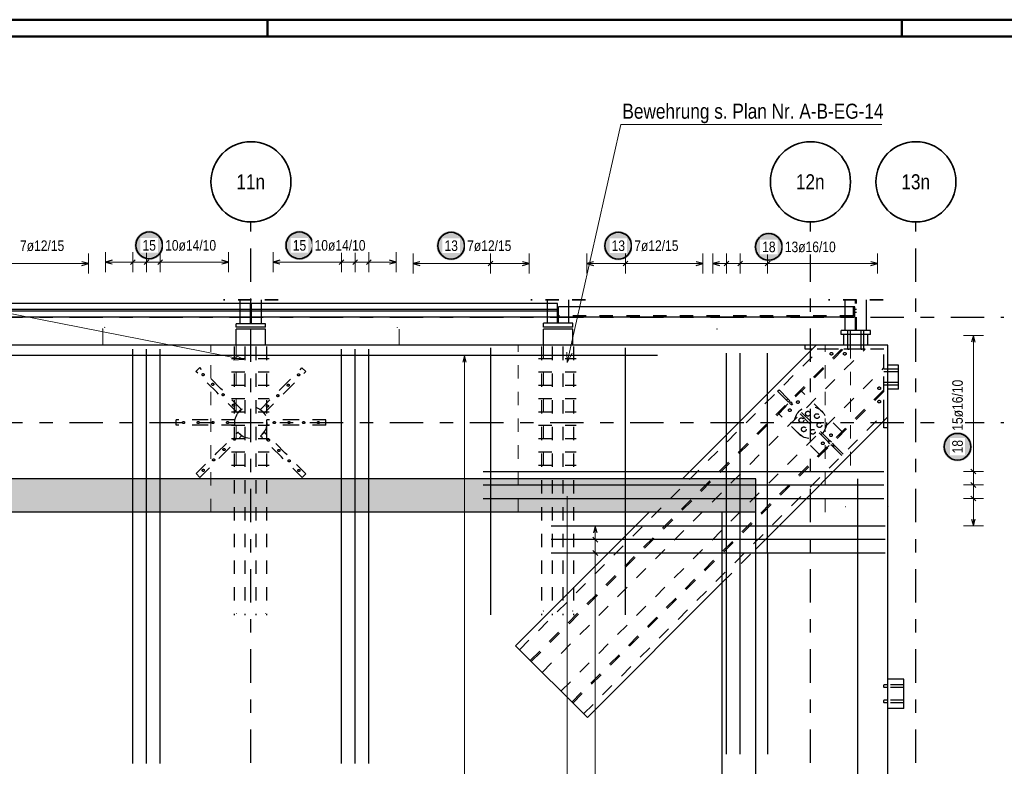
# Model space of a CAD drawing. Header units: millimetres. Extents: x -2.9 to 37.2, y -2.8 to 21.
# Tile 12 of 15: x 10.6 to 18, y 15.4 to 21. Entities that reach past the tile are written whole.
import ezdxf
from ezdxf.enums import TextEntityAlignment as Align

# ---------------------------------------------------------------- set-up
doc = ezdxf.new("R2010")
doc.units = ezdxf.units.MM
doc.linetypes.add('DASHDOTX2', pattern=[2, 1, -0.5, 0, -0.5])
doc.linetypes.add('HIDDEN', pattern=[0.375, 0.25, -0.125])
for name, color, linetype, lineweight in [('Achsen', 7, 'Continuous', 20), ('Mattenbewehrung', 7, 'Continuous', 20), ('Schraffuren', 7, 'Continuous', 20), ('Stabstahl', 7, 'Continuous', 20)]:
    doc.layers.add(name, color=color, linetype=linetype, lineweight=lineweight)
doc.styles.add('Arial Narrow', font='ARIALN.TTF')

msp = doc.modelspace()

# ---------------------------------------------------------------- hatches: boundary and pattern name
at = {"layer": 'Achsen', "lineweight": 25, "true_color": 0xffffff}
for points in [[(11.723578, 19.336752), (11.723511, 19.340591), (11.72331, 19.344425), (11.722975, 19.34825), (11.722507, 19.352061), (11.721907, 19.355853), (11.721174, 19.359622), (11.72031, 19.363363), (11.719317, 19.367072), (11.718194, 19.370743), (11.716944, 19.374374), (11.715568, 19.377958), (11.714068, 19.381493), (11.712445, 19.384972), (11.710702, 19.388393), (11.708841, 19.391752), (11.706863, 19.395043), (11.704772, 19.398263), (11.70257, 19.401408), (11.700259, 19.404474), (11.697843, 19.407458), (11.695324, 19.410356), (11.692705, 19.413164), (11.68999, 19.415879), (11.687182, 19.418498), (11.684284, 19.421017), (11.6813, 19.423433), (11.678234, 19.425743), (11.675089, 19.427946), (11.671869, 19.430037), (11.668578, 19.432014), (11.66522, 19.433876), (11.661799, 19.435619), (11.658319, 19.437242), (11.654784, 19.438742), (11.6512, 19.440118), (11.64757, 19.441368), (11.643898, 19.44249), (11.640189, 19.443484), (11.636448, 19.444348), (11.632679, 19.44508), (11.628887, 19.445681), (11.625076, 19.446149), (11.621251, 19.446484), (11.617417, 19.446685), (11.613578, 19.446752), (11.609739, 19.446685), (11.605905, 19.446484), (11.60208, 19.446149), (11.598269, 19.445681), (11.594476, 19.44508), (11.590707, 19.444348), (11.586966, 19.443484), (11.583258, 19.44249), (11.579586, 19.441368), (11.575956, 19.440118), (11.572371, 19.438742), (11.568837, 19.437242), (11.565357, 19.435619), (11.561936, 19.433876), (11.558578, 19.432014), (11.555287, 19.430037), (11.552067, 19.427946), (11.548921, 19.425743), (11.545855, 19.423433), (11.542871, 19.421017), (11.539973, 19.418498), (11.537165, 19.415879), (11.53445, 19.413164), (11.531832, 19.410356), (11.529313, 19.407458), (11.526897, 19.404474), (11.524586, 19.401408), (11.522384, 19.398263), (11.520292, 19.395043), (11.518315, 19.391752), (11.516453, 19.388393), (11.51471, 19.384972), (11.513088, 19.381493), (11.511588, 19.377958), (11.510212, 19.374374), (11.508962, 19.370743), (11.507839, 19.367072), (11.506845, 19.363363), (11.505981, 19.359622), (11.505249, 19.355853), (11.504648, 19.352061), (11.50418, 19.34825), (11.503846, 19.344425), (11.503645, 19.340591), (11.503578, 19.336752), (11.503645, 19.332913), (11.503846, 19.329078), (11.50418, 19.325253), (11.504648, 19.321443), (11.505249, 19.31765), (11.505981, 19.313881), (11.506845, 19.31014), (11.507839, 19.306432), (11.508962, 19.30276), (11.510212, 19.299129), (11.511588, 19.295545), (11.513088, 19.292011), (11.51471, 19.288531), (11.516453, 19.28511), (11.518315, 19.281752), (11.520292, 19.278461), (11.522384, 19.27524), (11.524586, 19.272095), (11.526897, 19.269029), (11.529313, 19.266045), (11.531832, 19.263147), (11.53445, 19.260339), (11.537165, 19.257624), (11.539973, 19.255006), (11.542871, 19.252487), (11.545855, 19.25007), (11.548921, 19.24776), (11.552067, 19.245557), (11.555287, 19.243466), (11.558578, 19.241489), (11.561936, 19.239627), (11.565357, 19.237884), (11.568837, 19.236262), (11.572371, 19.234761), (11.575956, 19.233385), (11.579586, 19.232135), (11.583258, 19.231013), (11.586966, 19.230019), (11.590707, 19.229155), (11.594476, 19.228423), (11.598269, 19.227822), (11.60208, 19.227354), (11.605905, 19.22702), (11.609739, 19.226819), (11.613578, 19.226752), (11.617417, 19.226819), (11.621251, 19.22702), (11.625076, 19.227354), (11.628887, 19.227822), (11.632679, 19.228423), (11.636448, 19.229155), (11.640189, 19.230019), (11.643898, 19.231013), (11.64757, 19.232135), (11.6512, 19.233385), (11.654784, 19.234761), (11.658319, 19.236262), (11.661799, 19.237884), (11.66522, 19.239627), (11.668578, 19.241489), (11.671869, 19.243466), (11.675089, 19.245557), (11.678234, 19.24776), (11.6813, 19.25007), (11.684284, 19.252487), (11.687182, 19.255006), (11.68999, 19.257624), (11.692705, 19.260339), (11.695324, 19.263147), (11.697843, 19.266045), (11.700259, 19.269029), (11.70257, 19.272095), (11.704772, 19.27524), (11.706863, 19.278461), (11.708841, 19.281752), (11.710702, 19.28511), (11.712445, 19.288531), (11.714068, 19.292011), (11.715568, 19.295545), (11.716944, 19.299129), (11.718194, 19.30276), (11.719317, 19.306432), (11.72031, 19.31014), (11.721174, 19.313881), (11.721907, 19.31765), (11.722507, 19.321443), (11.722975, 19.325253), (11.72331, 19.329078)], [(12.848832, 19.336752), (12.848765, 19.340591), (12.848564, 19.344425), (12.848229, 19.34825), (12.847761, 19.352061), (12.847161, 19.355853), (12.846428, 19.359622), (12.845564, 19.363363), (12.844571, 19.367072), (12.843448, 19.370743), (12.842198, 19.374374), (12.840822, 19.377958), (12.839322, 19.381493), (12.837699, 19.384972), (12.835956, 19.388393), (12.834095, 19.391752), (12.832117, 19.395043), (12.830026, 19.398263), (12.827824, 19.401408), (12.825513, 19.404474), (12.823097, 19.407458), (12.820578, 19.410356), (12.817959, 19.413164), (12.815244, 19.415879), (12.812436, 19.418498), (12.809539, 19.421017), (12.806555, 19.423433), (12.803488, 19.425743), (12.800343, 19.427946), (12.797123, 19.430037), (12.793832, 19.432014), (12.790474, 19.433876), (12.787053, 19.435619), (12.783573, 19.437242), (12.780039, 19.438742), (12.776454, 19.440118), (12.772824, 19.441368), (12.769152, 19.44249), (12.765443, 19.443484), (12.761702, 19.444348), (12.757933, 19.44508), (12.754141, 19.445681), (12.75033, 19.446149), (12.746505, 19.446484), (12.742671, 19.446685), (12.738832, 19.446752), (12.734993, 19.446685), (12.731159, 19.446484), (12.727334, 19.446149), (12.723523, 19.445681), (12.719731, 19.44508), (12.715962, 19.444348), (12.712221, 19.443484), (12.708512, 19.44249), (12.70484, 19.441368), (12.70121, 19.440118), (12.697625, 19.438742), (12.694091, 19.437242), (12.690611, 19.435619), (12.68719, 19.433876), (12.683832, 19.432014), (12.680541, 19.430037), (12.677321, 19.427946), (12.674176, 19.425743), (12.671109, 19.423433), (12.668125, 19.421017), (12.665228, 19.418498), (12.662419, 19.415879), (12.659705, 19.413164), (12.657086, 19.410356), (12.654567, 19.407458), (12.652151, 19.404474), (12.64984, 19.401408), (12.647638, 19.398263), (12.645547, 19.395043), (12.643569, 19.391752), (12.641708, 19.388393), (12.639965, 19.384972), (12.638342, 19.381493), (12.636842, 19.377958), (12.635466, 19.374374), (12.634216, 19.370743), (12.633093, 19.367072), (12.632099, 19.363363), (12.631236, 19.359622), (12.630503, 19.355853), (12.629902, 19.352061), (12.629435, 19.34825), (12.6291, 19.344425), (12.628899, 19.340591), (12.628832, 19.336752), (12.628899, 19.332913), (12.6291, 19.329078), (12.629435, 19.325253), (12.629902, 19.321443), (12.630503, 19.31765), (12.631236, 19.313881), (12.632099, 19.31014), (12.633093, 19.306432), (12.634216, 19.30276), (12.635466, 19.299129), (12.636842, 19.295545), (12.638342, 19.292011), (12.639965, 19.288531), (12.641708, 19.28511), (12.643569, 19.281752), (12.645547, 19.278461), (12.647638, 19.27524), (12.64984, 19.272095), (12.652151, 19.269029), (12.654567, 19.266045), (12.657086, 19.263147), (12.659705, 19.260339), (12.662419, 19.257624), (12.665228, 19.255006), (12.668125, 19.252487), (12.671109, 19.25007), (12.674176, 19.24776), (12.677321, 19.245557), (12.680541, 19.243466), (12.683832, 19.241489), (12.68719, 19.239627), (12.690611, 19.237884), (12.694091, 19.236262), (12.697625, 19.234761), (12.70121, 19.233385), (12.70484, 19.232135), (12.708512, 19.231013), (12.712221, 19.230019), (12.715962, 19.229155), (12.719731, 19.228423), (12.723523, 19.227822), (12.727334, 19.227354), (12.731159, 19.22702), (12.734993, 19.226819), (12.738832, 19.226752), (12.742671, 19.226819), (12.746505, 19.22702), (12.75033, 19.227354), (12.754141, 19.227822), (12.757933, 19.228423), (12.761702, 19.229155), (12.765443, 19.230019), (12.769152, 19.231013), (12.772824, 19.232135), (12.776454, 19.233385), (12.780039, 19.234761), (12.783573, 19.236262), (12.787053, 19.237884), (12.790474, 19.239627), (12.793832, 19.241489), (12.797123, 19.243466), (12.800343, 19.245557), (12.803488, 19.24776), (12.806555, 19.25007), (12.809539, 19.252487), (12.812436, 19.255006), (12.815244, 19.257624), (12.817959, 19.260339), (12.820578, 19.263147), (12.823097, 19.266045), (12.825513, 19.269029), (12.827824, 19.272095), (12.830026, 19.27524), (12.832117, 19.278461), (12.834095, 19.281752), (12.835956, 19.28511), (12.837699, 19.288531), (12.839322, 19.292011), (12.840822, 19.295545), (12.842198, 19.299129), (12.843448, 19.30276), (12.844571, 19.306432), (12.845564, 19.31014), (12.846428, 19.313881), (12.847161, 19.31765), (12.847761, 19.321443), (12.848229, 19.325253), (12.848564, 19.329078)], [(16.364054, 19.325068), (16.363987, 19.328907), (16.363787, 19.332741), (16.363452, 19.336566), (16.362984, 19.340377), (16.362383, 19.344169), (16.361651, 19.347938), (16.360787, 19.351679), (16.359793, 19.355388), (16.358671, 19.35906), (16.357421, 19.36269), (16.356045, 19.366275), (16.354544, 19.369809), (16.352922, 19.373289), (16.351179, 19.37671), (16.349317, 19.380068), (16.34734, 19.383359), (16.345249, 19.386579), (16.343046, 19.389724), (16.340736, 19.392791), (16.338319, 19.395775), (16.3358, 19.398672), (16.333182, 19.40148), (16.330467, 19.404195), (16.327659, 19.406814), (16.324761, 19.409333), (16.321777, 19.411749), (16.318711, 19.41406), (16.315566, 19.416262), (16.312346, 19.418353), (16.309054, 19.420331), (16.305696, 19.422192), (16.302275, 19.423935), (16.298796, 19.425558), (16.295261, 19.427058), (16.291677, 19.428434), (16.288046, 19.429684), (16.284375, 19.430807), (16.280666, 19.4318), (16.276925, 19.432664), (16.273156, 19.433397), (16.269364, 19.433997), (16.265553, 19.434465), (16.261728, 19.4348), (16.257893, 19.435001), (16.254054, 19.435068), (16.250216, 19.435001), (16.246381, 19.4348), (16.242556, 19.434465), (16.238745, 19.433997), (16.234953, 19.433397), (16.231184, 19.432664), (16.227443, 19.4318), (16.223734, 19.430807), (16.220063, 19.429684), (16.216432, 19.428434), (16.212848, 19.427058), (16.209313, 19.425558), (16.205834, 19.423935), (16.202413, 19.422192), (16.199054, 19.420331), (16.195763, 19.418353), (16.192543, 19.416262), (16.189398, 19.41406), (16.186332, 19.411749), (16.183348, 19.409333), (16.18045, 19.406814), (16.177642, 19.404195), (16.174927, 19.40148), (16.172309, 19.398672), (16.16979, 19.395775), (16.167373, 19.392791), (16.165063, 19.389724), (16.16286, 19.386579), (16.160769, 19.383359), (16.158792, 19.380068), (16.15693, 19.37671), (16.155187, 19.373289), (16.153564, 19.369809), (16.152064, 19.366275), (16.150688, 19.36269), (16.149438, 19.35906), (16.148316, 19.355388), (16.147322, 19.351679), (16.146458, 19.347938), (16.145726, 19.344169), (16.145125, 19.340377), (16.144657, 19.336566), (16.144322, 19.332741), (16.144121, 19.328907), (16.144054, 19.325068), (16.144121, 19.321229), (16.144322, 19.317395), (16.144657, 19.31357), (16.145125, 19.309759), (16.145726, 19.305967), (16.146458, 19.302198), (16.147322, 19.298457), (16.148316, 19.294748), (16.149438, 19.291076), (16.150688, 19.287446), (16.152064, 19.283861), (16.153564, 19.280327), (16.155187, 19.276847), (16.15693, 19.273426), (16.158792, 19.270068), (16.160769, 19.266777), (16.16286, 19.263557), (16.165063, 19.260412), (16.167373, 19.257345), (16.16979, 19.254361), (16.172309, 19.251464), (16.174927, 19.248656), (16.177642, 19.245941), (16.18045, 19.243322), (16.183348, 19.240803), (16.186332, 19.238387), (16.189398, 19.236076), (16.192543, 19.233874), (16.195763, 19.231783), (16.199054, 19.229805), (16.202413, 19.227944), (16.205834, 19.226201), (16.209313, 19.224578), (16.212848, 19.223078), (16.216432, 19.221702), (16.220063, 19.220452), (16.223734, 19.219329), (16.227443, 19.218335), (16.231184, 19.217472), (16.234953, 19.216739), (16.238745, 19.216138), (16.242556, 19.215671), (16.246381, 19.215336), (16.250216, 19.215135), (16.254054, 19.215068), (16.257893, 19.215135), (16.261728, 19.215336), (16.265553, 19.215671), (16.269364, 19.216138), (16.273156, 19.216739), (16.276925, 19.217472), (16.280666, 19.218335), (16.284375, 19.219329), (16.288046, 19.220452), (16.291677, 19.221702), (16.295261, 19.223078), (16.298796, 19.224578), (16.302275, 19.226201), (16.305696, 19.227944), (16.309054, 19.229805), (16.312346, 19.231783), (16.315566, 19.233874), (16.318711, 19.236076), (16.321777, 19.238387), (16.324761, 19.240803), (16.327659, 19.243322), (16.330467, 19.245941), (16.333182, 19.248656), (16.3358, 19.251464), (16.338319, 19.254361), (16.340736, 19.257345), (16.343046, 19.260412), (16.345249, 19.263557), (16.34734, 19.266777), (16.349317, 19.270068), (16.351179, 19.273426), (16.352922, 19.276847), (16.354544, 19.280327), (16.356045, 19.283861), (16.357421, 19.287446), (16.358671, 19.291076), (16.359793, 19.294748), (16.360787, 19.298457), (16.361651, 19.302198), (16.362383, 19.305967), (16.362984, 19.309759), (16.363452, 19.31357), (16.363787, 19.317395)], [(17.777322, 17.829668), (17.777255, 17.833507), (17.777054, 17.837341), (17.776719, 17.841166), (17.776251, 17.844977), (17.77565, 17.848769), (17.774918, 17.852538), (17.774054, 17.856279), (17.77306, 17.859988), (17.771938, 17.86366), (17.770688, 17.86729), (17.769312, 17.870875), (17.767812, 17.874409), (17.766189, 17.877889), (17.764446, 17.88131), (17.762584, 17.884668), (17.760607, 17.887959), (17.758516, 17.891179), (17.756313, 17.894324), (17.754003, 17.897391), (17.751586, 17.900375), (17.749067, 17.903272), (17.746449, 17.906081), (17.743734, 17.908795), (17.740926, 17.911414), (17.738028, 17.913933), (17.735044, 17.916349), (17.731978, 17.91866), (17.728833, 17.920862), (17.725613, 17.922953), (17.722322, 17.924931), (17.718963, 17.926792), (17.715542, 17.928535), (17.712063, 17.930158), (17.708528, 17.931658), (17.704944, 17.933034), (17.701313, 17.934284), (17.697642, 17.935407), (17.693933, 17.936401), (17.690192, 17.937264), (17.686423, 17.937997), (17.682631, 17.938598), (17.67882, 17.939065), (17.674995, 17.9394), (17.671161, 17.939601), (17.667322, 17.939668), (17.663483, 17.939601), (17.659648, 17.9394), (17.655823, 17.939065), (17.652013, 17.938598), (17.64822, 17.937997), (17.644451, 17.937264), (17.64071, 17.936401), (17.637001, 17.935407), (17.63333, 17.934284), (17.629699, 17.933034), (17.626115, 17.931658), (17.622581, 17.930158), (17.619101, 17.928535), (17.61568, 17.926792), (17.612322, 17.924931), (17.60903, 17.922953), (17.60581, 17.920862), (17.602665, 17.91866), (17.599599, 17.916349), (17.596615, 17.913933), (17.593717, 17.911414), (17.590909, 17.908795), (17.588194, 17.906081), (17.585576, 17.903272), (17.583057, 17.900375), (17.58064, 17.897391), (17.57833, 17.894324), (17.576127, 17.891179), (17.574036, 17.887959), (17.572059, 17.884668), (17.570197, 17.88131), (17.568454, 17.877889), (17.566832, 17.874409), (17.565331, 17.870875), (17.563955, 17.86729), (17.562705, 17.86366), (17.561583, 17.859988), (17.560589, 17.856279), (17.559725, 17.852538), (17.558993, 17.848769), (17.558392, 17.844977), (17.557924, 17.841166), (17.55759, 17.837341), (17.557389, 17.833507), (17.557322, 17.829668), (17.557389, 17.825829), (17.55759, 17.821995), (17.557924, 17.81817), (17.558392, 17.814359), (17.558993, 17.810567), (17.559725, 17.806798), (17.560589, 17.803057), (17.561583, 17.799348), (17.562705, 17.795676), (17.563955, 17.792046), (17.565331, 17.788461), (17.566832, 17.784927), (17.568454, 17.781447), (17.570197, 17.778026), (17.572059, 17.774668), (17.574036, 17.771377), (17.576127, 17.768157), (17.57833, 17.765012), (17.58064, 17.761945), (17.583057, 17.758961), (17.585576, 17.756064), (17.588194, 17.753256), (17.590909, 17.750541), (17.593717, 17.747922), (17.596615, 17.745403), (17.599599, 17.742987), (17.602665, 17.740676), (17.60581, 17.738474), (17.60903, 17.736383), (17.612322, 17.734405), (17.61568, 17.732544), (17.619101, 17.730801), (17.622581, 17.729178), (17.626115, 17.727678), (17.629699, 17.726302), (17.63333, 17.725052), (17.637001, 17.723929), (17.64071, 17.722936), (17.644451, 17.722072), (17.64822, 17.721339), (17.652013, 17.720739), (17.655823, 17.720271), (17.659648, 17.719936), (17.663483, 17.719735), (17.667322, 17.719668), (17.671161, 17.719735), (17.674995, 17.719936), (17.67882, 17.720271), (17.682631, 17.720739), (17.686423, 17.721339), (17.690192, 17.722072), (17.693933, 17.722936), (17.697642, 17.723929), (17.701313, 17.725052), (17.704944, 17.726302), (17.708528, 17.727678), (17.712063, 17.729178), (17.715542, 17.730801), (17.718963, 17.732544), (17.722322, 17.734405), (17.725613, 17.736383), (17.728833, 17.738474), (17.731978, 17.740676), (17.735044, 17.742987), (17.738028, 17.745403), (17.740926, 17.747922), (17.743734, 17.750541), (17.746449, 17.753256), (17.749067, 17.756064), (17.751586, 17.758961), (17.754003, 17.761945), (17.756313, 17.765012), (17.758516, 17.768157), (17.760607, 17.771377), (17.762584, 17.774668), (17.764446, 17.778026), (17.766189, 17.781447), (17.767812, 17.784927), (17.769312, 17.788461), (17.770688, 17.792046), (17.771938, 17.795676), (17.77306, 17.799348), (17.774054, 17.803057), (17.774918, 17.806798), (17.77565, 17.810567), (17.776251, 17.814359), (17.776719, 17.81817), (17.777054, 17.821995)]]:
    msp.add_hatch(color=7, dxfattribs=at).paths.add_polyline_path(points)
at = {"layer": 'Schraffuren', "lineweight": 25, "true_color": 0xd7ffd7}
msp.add_hatch(color=254, dxfattribs=at).paths.add_polyline_path([(16.155909, 17.340408), (4.600909, 17.340408), (4.600909, 17.590412), (16.155909, 17.590408)])
at = {"layer": 'Stabstahl', "lineweight": 25, "true_color": 0xffffff}
for points in [[(13.985134, 19.334043), (13.985067, 19.337882), (13.984866, 19.341716), (13.984532, 19.345541), (13.984064, 19.349352), (13.983463, 19.353144), (13.98273, 19.356913), (13.981867, 19.360654), (13.980873, 19.364363), (13.97975, 19.368035), (13.9785, 19.371665), (13.977124, 19.37525), (13.975624, 19.378784), (13.974002, 19.382264), (13.972258, 19.385685), (13.970397, 19.389043), (13.968419, 19.392334), (13.966328, 19.395554), (13.964126, 19.398699), (13.961815, 19.401766), (13.959399, 19.404749), (13.95688, 19.407647), (13.954262, 19.410455), (13.951547, 19.41317), (13.948739, 19.415789), (13.945841, 19.418308), (13.942857, 19.420724), (13.939791, 19.423035), (13.936645, 19.425237), (13.933425, 19.427328), (13.930134, 19.429306), (13.926776, 19.431167), (13.923355, 19.43291), (13.919875, 19.434533), (13.916341, 19.436033), (13.912756, 19.437409), (13.909126, 19.438659), (13.905454, 19.439782), (13.901746, 19.440775), (13.898004, 19.441639), (13.894235, 19.442372), (13.890443, 19.442972), (13.886632, 19.44344), (13.882807, 19.443775), (13.878973, 19.443976), (13.875134, 19.444043), (13.871295, 19.443976), (13.867461, 19.443775), (13.863636, 19.44344), (13.859825, 19.442972), (13.856033, 19.442372), (13.852264, 19.441639), (13.848523, 19.440775), (13.844814, 19.439782), (13.841142, 19.438659), (13.837512, 19.437409), (13.833927, 19.436033), (13.830393, 19.434533), (13.826913, 19.43291), (13.823492, 19.431167), (13.820134, 19.429306), (13.816843, 19.427328), (13.813623, 19.425237), (13.810478, 19.423035), (13.807411, 19.420724), (13.804428, 19.418308), (13.80153, 19.415789), (13.798722, 19.41317), (13.796007, 19.410455), (13.793388, 19.407647), (13.790869, 19.404749), (13.788453, 19.401766), (13.786142, 19.398699), (13.78394, 19.395554), (13.781849, 19.392334), (13.779871, 19.389043), (13.77801, 19.385685), (13.776267, 19.382264), (13.774644, 19.378784), (13.773144, 19.37525), (13.771768, 19.371665), (13.770518, 19.368035), (13.769395, 19.364363), (13.768402, 19.360654), (13.767538, 19.356913), (13.766805, 19.353144), (13.766205, 19.349352), (13.765737, 19.345541), (13.765402, 19.341716), (13.765201, 19.337882), (13.765134, 19.334043), (13.765201, 19.330204), (13.765402, 19.32637), (13.765737, 19.322545), (13.766205, 19.318734), (13.766805, 19.314942), (13.767538, 19.311173), (13.768402, 19.307431), (13.769395, 19.303723), (13.770518, 19.300051), (13.771768, 19.296421), (13.773144, 19.292836), (13.774644, 19.289302), (13.776267, 19.285822), (13.77801, 19.282401), (13.779871, 19.279043), (13.781849, 19.275752), (13.78394, 19.272532), (13.786142, 19.269386), (13.788453, 19.26632), (13.790869, 19.263336), (13.793388, 19.260438), (13.796007, 19.25763), (13.798722, 19.254915), (13.80153, 19.252297), (13.804428, 19.249778), (13.807411, 19.247362), (13.810478, 19.245051), (13.813623, 19.242849), (13.816843, 19.240758), (13.820134, 19.23878), (13.823492, 19.236919), (13.826913, 19.235175), (13.830393, 19.233553), (13.833927, 19.232053), (13.837512, 19.230677), (13.841142, 19.229427), (13.844814, 19.228304), (13.848523, 19.22731), (13.852264, 19.226447), (13.856033, 19.225714), (13.859825, 19.225113), (13.863636, 19.224645), (13.867461, 19.224311), (13.871295, 19.22411), (13.875134, 19.224043), (13.878973, 19.22411), (13.882807, 19.224311), (13.886632, 19.224645), (13.890443, 19.225113), (13.894235, 19.225714), (13.898004, 19.226447), (13.901746, 19.22731), (13.905454, 19.228304), (13.909126, 19.229427), (13.912756, 19.230677), (13.916341, 19.232053), (13.919875, 19.233553), (13.923355, 19.235175), (13.926776, 19.236919), (13.930134, 19.23878), (13.933425, 19.240758), (13.936645, 19.242849), (13.939791, 19.245051), (13.942857, 19.247362), (13.945841, 19.249778), (13.948739, 19.252297), (13.951547, 19.254915), (13.954262, 19.25763), (13.95688, 19.260438), (13.959399, 19.263336), (13.961815, 19.26632), (13.964126, 19.269386), (13.966328, 19.272532), (13.968419, 19.275752), (13.970397, 19.279043), (13.972258, 19.282401), (13.974002, 19.285822), (13.975624, 19.289302), (13.977124, 19.292836), (13.9785, 19.296421), (13.97975, 19.300051), (13.980873, 19.303723), (13.981867, 19.307431), (13.98273, 19.311173), (13.983463, 19.314942), (13.984064, 19.318734), (13.984532, 19.322545), (13.984866, 19.32637)], [(15.236547, 19.334043), (15.23648, 19.337882), (15.236279, 19.341716), (15.235945, 19.345541), (15.235477, 19.349352), (15.234876, 19.353144), (15.234143, 19.356913), (15.23328, 19.360654), (15.232286, 19.364363), (15.231163, 19.368035), (15.229913, 19.371665), (15.228537, 19.37525), (15.227037, 19.378784), (15.225415, 19.382264), (15.223671, 19.385685), (15.22181, 19.389043), (15.219833, 19.392334), (15.217741, 19.395554), (15.215539, 19.398699), (15.213228, 19.401766), (15.210812, 19.404749), (15.208293, 19.407647), (15.205675, 19.410455), (15.20296, 19.41317), (15.200152, 19.415789), (15.197254, 19.418308), (15.19427, 19.420724), (15.191204, 19.423035), (15.188058, 19.425237), (15.184838, 19.427328), (15.181547, 19.429306), (15.178189, 19.431167), (15.174768, 19.43291), (15.171288, 19.434533), (15.167754, 19.436033), (15.164169, 19.437409), (15.160539, 19.438659), (15.156867, 19.439782), (15.153159, 19.440775), (15.149418, 19.441639), (15.145649, 19.442372), (15.141856, 19.442972), (15.138045, 19.44344), (15.13422, 19.443775), (15.130386, 19.443976), (15.126547, 19.444043), (15.122708, 19.443976), (15.118874, 19.443775), (15.115049, 19.44344), (15.111238, 19.442972), (15.107446, 19.442372), (15.103677, 19.441639), (15.099936, 19.440775), (15.096227, 19.439782), (15.092555, 19.438659), (15.088925, 19.437409), (15.08534, 19.436033), (15.081806, 19.434533), (15.078326, 19.43291), (15.074905, 19.431167), (15.071547, 19.429306), (15.068256, 19.427328), (15.065036, 19.425237), (15.061891, 19.423035), (15.058824, 19.420724), (15.055841, 19.418308), (15.052943, 19.415789), (15.050135, 19.41317), (15.04742, 19.410455), (15.044801, 19.407647), (15.042282, 19.404749), (15.039866, 19.401766), (15.037555, 19.398699), (15.035353, 19.395554), (15.033262, 19.392334), (15.031284, 19.389043), (15.029423, 19.385685), (15.02768, 19.382264), (15.026057, 19.378784), (15.024557, 19.37525), (15.023181, 19.371665), (15.021931, 19.368035), (15.020808, 19.364363), (15.019815, 19.360654), (15.018951, 19.356913), (15.018218, 19.353144), (15.017618, 19.349352), (15.01715, 19.345541), (15.016815, 19.341716), (15.016614, 19.337882), (15.016547, 19.334043), (15.016614, 19.330204), (15.016815, 19.32637), (15.01715, 19.322545), (15.017618, 19.318734), (15.018218, 19.314942), (15.018951, 19.311173), (15.019815, 19.307431), (15.020808, 19.303723), (15.021931, 19.300051), (15.023181, 19.296421), (15.024557, 19.292836), (15.026057, 19.289302), (15.02768, 19.285822), (15.029423, 19.282401), (15.031284, 19.279043), (15.033262, 19.275752), (15.035353, 19.272532), (15.037555, 19.269386), (15.039866, 19.26632), (15.042282, 19.263336), (15.044801, 19.260438), (15.04742, 19.25763), (15.050135, 19.254915), (15.052943, 19.252297), (15.055841, 19.249778), (15.058824, 19.247362), (15.061891, 19.245051), (15.065036, 19.242849), (15.068256, 19.240758), (15.071547, 19.23878), (15.074905, 19.236919), (15.078326, 19.235175), (15.081806, 19.233553), (15.08534, 19.232053), (15.088925, 19.230677), (15.092555, 19.229427), (15.096227, 19.228304), (15.099936, 19.22731), (15.103677, 19.226447), (15.107446, 19.225714), (15.111238, 19.225113), (15.115049, 19.224645), (15.118874, 19.224311), (15.122708, 19.22411), (15.126547, 19.224043), (15.130386, 19.22411), (15.13422, 19.224311), (15.138045, 19.224645), (15.141856, 19.225113), (15.145649, 19.225714), (15.149418, 19.226447), (15.153159, 19.22731), (15.156867, 19.228304), (15.160539, 19.229427), (15.164169, 19.230677), (15.167754, 19.232053), (15.171288, 19.233553), (15.174768, 19.235175), (15.178189, 19.236919), (15.181547, 19.23878), (15.184838, 19.240758), (15.188058, 19.242849), (15.191204, 19.245051), (15.19427, 19.247362), (15.197254, 19.249778), (15.200152, 19.252297), (15.20296, 19.254915), (15.205675, 19.25763), (15.208293, 19.260438), (15.210812, 19.263336), (15.213228, 19.26632), (15.215539, 19.269386), (15.217741, 19.272532), (15.219833, 19.275752), (15.22181, 19.279043), (15.223671, 19.282401), (15.225415, 19.285822), (15.227037, 19.289302), (15.228537, 19.292836), (15.229913, 19.296421), (15.231163, 19.300051), (15.232286, 19.303723), (15.23328, 19.307431), (15.234143, 19.311173), (15.234876, 19.314942), (15.235477, 19.318734), (15.235945, 19.322545), (15.236279, 19.32637)]]:
    msp.add_hatch(color=7, dxfattribs=at).paths.add_polyline_path(points)

# ---------------------------------------------------------------- linework, layer by layer
at = {"color": 4, "linetype": 'Continuous', "lineweight": 50}
for p, q in [((36.25, 21.025), (0, 21.025)), ((12.5, 21.025), (12.5, 20.9)), ((17.25, 21.025), (17.25, 20.9)), ((36.125, 20.9), (0.5, 20.9))]:
    msp.add_line(p, q, dxfattribs=at)
at = {"color": 3, "linetype": 'Continuous', "lineweight": 25}
for p, q in [((12.295972, 18.900412), (10.156323, 18.900412)), ((12.295972, 18.750412), (12.295972, 18.929084)), ((12.455972, 18.750412), (12.455972, 18.929084)), ((14.595972, 18.900412), (12.455972, 18.900412)), ((14.595972, 18.755412), (14.595972, 18.929084)), ((14.755972, 18.755412), (14.755972, 18.929084)), ((16.825924, 18.700411), (16.825924, 18.929084)), ((16.985924, 18.700411), (16.985924, 18.929084)), ((12.295972, 18.855912), (10.156323, 18.855912)), ((12.295972, 18.844912), (10.156323, 18.844912)), ((14.595972, 18.855912), (12.455972, 18.855912)), ((14.595972, 18.844912), (12.455972, 18.844912)), ((16.825924, 18.875412), (14.755972, 18.875412)), ((12.295972, 18.800412), (10.156323, 18.800412)), ((12.265972, 18.725412), (12.265972, 18.750412)), ((12.295972, 18.750412), (12.265972, 18.750412)), ((12.455972, 18.750412), (12.295972, 18.750412)), ((14.595972, 18.800412), (12.455972, 18.800412)), ((12.485972, 18.750412), (12.455972, 18.750412)), ((12.485972, 18.725412), (12.485972, 18.750412)), ((14.565972, 18.725412), (14.565972, 18.755412)), ((14.595972, 18.755412), (14.565972, 18.755412)), ((14.755972, 18.755412), (14.595972, 18.755412)), ((16.825924, 18.800412), (14.755972, 18.800412)), ((14.785972, 18.755412), (14.755972, 18.755412)), ((14.785972, 18.725412), (14.785972, 18.755412)), ((12.485972, 18.725412), (12.265972, 18.725412)), ((12.265972, 18.590412), (12.265972, 18.710412)), ((12.485972, 18.710412), (12.265972, 18.710412)), ((12.485972, 18.590412), (12.485972, 18.710412)), ((14.785972, 18.725412), (14.565972, 18.725412)), ((14.565972, 18.590412), (14.565972, 18.710412)), ((14.785972, 18.710412), (14.565972, 18.710412)), ((14.785972, 18.590412), (14.785972, 18.710412)), ((16.795924, 18.670411), (16.795924, 18.700411)), ((16.825924, 18.700411), (16.795924, 18.700411)), ((17.015924, 18.670411), (16.795924, 18.670411)), ((16.816287, 18.590562), (16.816287, 18.670411)), ((16.985924, 18.700411), (16.825924, 18.700411)), ((17.015924, 18.700411), (16.985924, 18.700411)), ((16.996287, 18.590562), (16.996287, 18.670411)), ((17.015924, 18.670411), (17.015924, 18.700411)), ((16.526264, 18.590411), (3.300909, 18.590411)), ((15.608861, 17.59041), (16.609013, 18.590562)), ((16.526264, 18.560412), (16.526264, 18.590412)), ((16.608862, 18.590411), (16.526264, 18.590411)), ((17.146114, 18.590562), (16.609013, 18.590562)), ((17.146114, 18.05346), (17.146114, 18.590562)), ((17.146264, 18.590412), (17.146114, 18.590562)), ((17.146264, 18.560412), (17.146264, 18.590412)), ((16.578863, 18.560412), (16.526264, 18.560412)), ((17.146264, 17.970412), (17.146264, 18.560412)), ((17.226264, 18.440438), (17.146264, 18.440438)), ((17.226264, 18.260438), (17.226264, 18.440438)), ((17.226264, 18.260438), (17.146264, 18.260438)), ((16.156085, 17.063432), (17.146114, 18.05346)), ((17.116235, 17.970412), (17.116235, 18.023582)), ((17.146114, 18.05346), (17.146264, 18.05361)), ((17.146264, 17.970412), (17.116264, 17.970412)), ((17.146264, 3.880408), (17.146264, 17.970412)), ((14.358322, 16.339871), (15.358861, 17.34041)), ((15.906085, 11.890399), (15.906085, 17.34041)), ((16.156085, 17.340408), (16.155909, 17.340408)), ((16.156085, 11.890402), (16.156085, 17.34041)), ((14.895423, 15.80277), (15.906085, 16.813432)), ((14.895423, 15.80277), (14.358322, 16.339871)), ((14.556594, 16.141582), (14.386869, 16.311269)), ((17.266264, 16.090408), (17.146264, 16.090408)), ((17.266264, 15.870408), (17.266264, 16.090408)), ((17.266264, 15.870408), (17.146264, 15.870408))]:
    msp.add_line(p, q, dxfattribs=at)
at = {"color": 2, "linetype": 'HIDDEN', "lineweight": 35, "ltscale": 0.25}
for p, q in [((12.580972, 18.929084), (12.170972, 18.929084)), ((14.880972, 18.929084), (14.470972, 18.929084)), ((17.110924, 18.929084), (16.700924, 18.929084))]:
    msp.add_line(p, q, dxfattribs=at)
at = {"color": 3, "linetype": 'HIDDEN', "lineweight": 25, "ltscale": 0.25}
for p, q in [((12.372785, 18.900412), (12.295972, 18.900412)), ((12.372222, 18.750412), (12.372222, 18.929084)), ((12.372785, 18.855912), (12.372785, 18.900412)), ((12.379722, 18.750412), (12.379722, 18.929084)), ((12.379885, 18.855912), (12.379885, 18.900412)), ((12.455972, 18.900412), (12.379885, 18.900412)), ((14.672785, 18.900412), (14.595972, 18.900412)), ((14.672222, 18.755412), (14.672222, 18.929084)), ((14.672785, 18.855912), (14.672785, 18.900412)), ((14.679722, 18.755412), (14.679722, 18.929084)), ((16.902174, 18.700411), (16.902174, 18.929084)), ((16.909674, 18.700411), (16.909674, 18.929084)), ((12.372785, 18.855912), (12.295972, 18.855912)), ((12.372785, 18.844912), (12.295972, 18.844912)), ((12.372785, 18.844912), (12.372785, 18.855912)), ((12.372785, 18.800412), (12.372785, 18.844912)), ((12.379885, 18.844912), (12.379885, 18.855912)), ((12.455972, 18.855912), (12.379885, 18.855912)), ((12.379885, 18.800412), (12.379885, 18.844912)), ((12.455972, 18.844912), (12.379885, 18.844912)), ((14.672785, 18.855912), (14.595972, 18.855912)), ((14.672785, 18.844912), (14.595972, 18.844912)), ((14.672785, 18.844912), (14.672785, 18.855912)), ((14.672785, 18.800412), (14.672785, 18.844912)), ((14.679885, 18.800412), (14.679885, 18.875412)), ((14.755972, 18.875412), (14.679885, 18.875412)), ((16.887174, 18.808912), (14.679885, 18.808912)), ((16.887174, 18.875412), (16.825924, 18.875412)), ((16.887174, 18.808912), (16.887174, 18.875412)), ((16.897174, 18.875412), (16.887174, 18.875412)), ((16.897174, 18.855911), (16.887174, 18.855911)), ((16.897174, 18.834911), (16.887174, 18.834911)), ((16.897174, 18.800412), (16.897174, 18.875412)), ((16.909674, 18.855911), (16.902174, 18.855911)), ((16.909674, 18.834911), (16.902174, 18.834911)), ((12.372785, 18.800412), (12.295972, 18.800412)), ((12.455972, 18.800412), (12.379885, 18.800412)), ((14.672785, 18.800412), (14.595972, 18.800412)), ((14.755972, 18.800412), (14.679885, 18.800412)), ((16.887174, 18.800412), (16.825924, 18.800412)), ((16.897174, 18.800412), (16.887174, 18.800412)), ((16.845959, 18.590411), (16.84596, 18.670411)), ((16.84596, 18.670411), (16.84596, 18.700411)), ((16.866959, 18.590411), (16.86696, 18.670411)), ((16.86696, 18.670411), (16.86696, 18.700411)), ((16.945959, 18.590411), (16.94596, 18.670411)), ((16.94596, 18.670411), (16.94596, 18.700411)), ((16.966959, 18.590411), (16.96696, 18.670411)), ((16.96696, 18.670411), (16.96696, 18.700411)), ((17.146264, 18.590411), (16.608862, 18.590411)), ((16.816287, 18.590411), (16.816287, 18.590562)), ((16.845959, 18.560392), (16.845959, 18.590411)), ((16.866959, 18.560392), (16.866959, 18.590411)), ((16.945959, 18.560391), (16.945959, 18.590411)), ((16.966959, 18.560391), (16.966959, 18.590411)), ((16.996287, 18.590411), (16.996287, 18.590562)), ((12.251409, 18.57866), (12.251409, 16.570161)), ((12.331409, 18.57866), (12.331409, 16.570161)), ((12.411409, 18.57866), (12.411409, 16.570161)), ((12.491409, 18.57866), (12.491409, 16.570161)), ((14.386896, 16.311296), (16.635435, 18.560353)), ((14.468195, 16.229961), (16.798069, 18.560371)), ((14.475267, 16.22289), (16.812211, 18.560373)), ((14.551409, 18.57866), (14.551409, 16.570161)), ((14.556602, 16.141591), (16.974846, 18.560392)), ((14.631409, 18.57866), (14.631409, 16.570161)), ((14.711409, 18.57866), (14.711409, 16.570161)), ((14.791409, 18.57866), (14.791409, 16.570161)), ((17.116264, 18.560412), (16.578863, 18.560412)), ((16.974846, 18.560392), (16.635435, 18.560353)), ((16.845959, 18.5604), (16.846755, 18.5604)), ((16.846763, 18.560384), (16.845959, 18.560384)), ((16.849027, 18.560392), (16.846755, 18.560392)), ((16.846763, 18.560392), (16.849042, 18.560392)), ((16.849027, 18.560393), (16.852432, 18.560393)), ((16.852451, 18.560391), (16.849042, 18.560391)), ((16.85647, 18.560392), (16.852432, 18.560392)), ((16.860487, 18.560392), (16.85647, 18.560392)), ((16.863877, 18.560391), (16.860468, 18.560391)), ((16.860487, 18.560393), (16.863891, 18.560393)), ((16.863877, 18.560392), (16.866156, 18.560392)), ((16.866164, 18.560391), (16.863891, 18.560391)), ((16.866959, 18.560385), (16.866156, 18.560385)), ((16.866164, 18.560399), (16.866959, 18.560399)), ((16.945959, 18.560393), (16.946755, 18.560393)), ((16.946763, 18.56039), (16.945959, 18.56039)), ((16.949027, 18.560389), (16.946755, 18.560389)), ((16.946763, 18.560393), (16.949042, 18.560394)), ((16.949027, 18.560392), (16.952431, 18.560392)), ((16.952451, 18.560391), (16.949042, 18.560391)), ((16.95647, 18.560391), (16.952431, 18.560391)), ((16.960487, 18.560391), (16.95647, 18.560391)), ((16.963877, 18.560391), (16.960468, 18.560391)), ((16.960487, 18.560391), (16.963891, 18.560391)), ((16.963877, 18.560394), (16.966156, 18.560394)), ((16.966164, 18.560389), (16.963891, 18.560389)), ((16.966959, 18.560391), (16.966156, 18.560391)), ((16.966164, 18.560391), (16.966959, 18.560391)), ((17.116234, 18.41899), (17.116233, 18.560412)), ((12.229279, 18.491193), (12.511744, 18.491193)), ((14.529279, 18.491193), (14.811744, 18.491193)), ((11.964435, 18.39366), (11.99272, 18.421944)), ((12.119999, 18.238097), (11.964435, 18.39366)), ((12.148283, 18.266381), (11.99272, 18.421944)), ((12.229279, 18.391193), (12.511744, 18.391193)), ((12.602246, 18.264967), (12.757809, 18.42053)), ((12.63053, 18.236682), (12.786094, 18.392246)), ((12.786094, 18.392246), (12.757809, 18.42053)), ((14.529279, 18.391193), (14.811744, 18.391193)), ((14.697733, 16.000459), (17.116264, 18.41899)), ((17.116234, 18.256356), (17.116234, 18.41899)), ((17.146264, 18.410912), (17.116264, 18.410912)), ((17.146264, 18.389912), (17.116264, 18.389912)), ((17.226264, 18.410912), (17.146264, 18.410912)), ((17.226264, 18.389912), (17.146264, 18.389912)), ((12.229279, 18.291193), (12.511744, 18.291193)), ((14.529279, 18.291193), (14.811744, 18.291193)), ((17.146264, 18.310912), (17.116264, 18.310912)), ((17.146264, 18.289912), (17.116264, 18.289912)), ((17.226264, 18.310912), (17.146264, 18.310912)), ((17.226264, 18.289912), (17.146264, 18.289912)), ((12.275562, 18.082533), (12.119999, 18.238097)), ((12.303847, 18.110817), (12.148283, 18.266381)), ((12.446682, 18.109403), (12.602246, 18.264967)), ((12.474967, 18.081119), (12.63053, 18.236682)), ((14.77905, 15.919142), (17.116264, 18.256356)), ((14.786121, 15.912071), (17.116264, 18.242214)), ((16.32004, 18.244376), (16.330646, 18.254983)), ((16.386821, 18.177595), (16.32004, 18.244376)), ((16.325017, 18.080291), (16.494722, 18.249997)), ((16.397428, 18.188201), (16.330646, 18.254983)), ((16.805849, 17.93887), (16.494722, 18.249997)), ((17.116234, 18.242214), (17.116234, 18.256356)), ((17.116235, 18.079579), (17.116234, 18.242214)), ((12.229279, 18.191193), (12.511744, 18.191193)), ((14.529279, 18.191193), (14.811744, 18.191193)), ((16.385801, 18.178615), (16.396407, 18.189222)), ((16.386821, 18.177595), (16.397428, 18.188201)), ((16.401357, 18.163059), (16.386821, 18.177595)), ((16.411964, 18.173666), (16.397428, 18.188201)), ((16.401357, 18.163059), (16.411964, 18.173666)), ((16.408428, 18.155988), (16.419035, 18.166595)), ((16.419428, 18.144988), (16.408428, 18.155988)), ((16.430035, 18.155595), (16.419035, 18.166595)), ((16.419428, 18.144988), (16.430035, 18.155595)), ((16.701194, 17.863222), (16.419428, 18.144988)), ((16.423984, 18.140432), (16.434591, 18.151038)), ((16.711801, 17.873828), (16.430035, 18.155595)), ((12.229279, 18.091193), (12.511744, 18.091193)), ((12.275562, 18.082533), (12.303847, 18.110817)), ((12.474967, 18.081119), (12.446682, 18.109403)), ((14.529279, 18.091193), (14.811744, 18.091193)), ((14.867439, 15.830754), (17.116264, 18.079579)), ((16.636144, 17.769164), (16.325017, 18.080291)), ((17.116235, 18.023582), (17.116235, 18.079579)), ((11.815972, 17.990408), (11.815972, 18.030408)), ((12.035972, 18.030408), (11.815972, 18.030408)), ((12.255972, 18.030408), (12.035972, 18.030408)), ((12.255972, 17.990408), (12.255972, 18.030408)), ((12.495972, 17.990408), (12.495972, 18.030408)), ((12.715972, 18.030408), (12.495972, 18.030408)), ((12.935972, 18.030408), (12.715972, 18.030408)), ((12.935972, 17.990408), (12.935972, 18.030408)), ((12.035972, 17.990408), (11.815972, 17.990408)), ((12.255972, 17.990408), (12.035972, 17.990408)), ((12.121413, 17.784134), (12.276977, 17.939698)), ((12.229279, 17.991193), (12.511744, 17.991193)), ((12.305261, 17.911413), (12.276977, 17.939698)), ((12.448096, 17.909999), (12.476381, 17.938283)), ((12.631944, 17.78272), (12.476381, 17.938283)), ((12.715972, 17.990408), (12.495972, 17.990408)), ((12.935972, 17.990408), (12.715972, 17.990408)), ((14.529279, 17.991193), (14.811744, 17.991193)), ((16.636144, 17.769164), (16.805849, 17.93887)), ((12.149697, 17.75585), (12.305261, 17.911413)), ((12.229279, 17.891193), (12.511744, 17.891193)), ((12.60366, 17.754436), (12.448096, 17.909999)), ((14.529279, 17.891193), (14.811744, 17.891193)), ((16.696638, 17.867778), (16.707244, 17.878385)), ((16.701194, 17.863222), (16.711801, 17.873828)), ((16.712194, 17.852222), (16.701194, 17.863222)), ((16.722801, 17.862828), (16.711801, 17.873828)), ((16.730265, 17.834151), (16.719265, 17.845151)), ((16.740872, 17.844757), (16.729872, 17.855757)), ((16.730293, 17.834178), (16.7409, 17.844785)), ((16.811189, 17.77444), (16.740872, 17.844757)), ((11.96585, 17.628571), (12.121413, 17.784134)), ((12.229279, 17.791193), (12.511744, 17.791193)), ((12.787508, 17.627156), (12.631944, 17.78272)), ((14.529279, 17.791193), (14.811744, 17.791193)), ((16.800583, 17.763834), (16.730265, 17.834151)), ((16.734849, 17.829622), (16.745456, 17.840229)), ((11.994134, 17.600286), (12.149697, 17.75585)), ((12.759223, 17.598872), (12.60366, 17.754436)), ((11.994134, 17.600286), (11.96585, 17.628571)), ((12.229279, 17.691193), (12.511744, 17.691193)), ((12.759223, 17.598872), (12.787508, 17.627156)), ((14.529279, 17.691193), (14.811744, 17.691193)), ((15.906085, 16.813432), (16.156085, 17.063432)), ((17.116243, 16.027408), (17.116243, 16.028203)), ((17.116244, 16.041917), (17.116244, 16.045325)), ((17.116244, 16.037898), (17.116244, 16.041917)), ((17.116244, 16.03388), (17.116244, 16.037898)), ((17.116244, 16.030491), (17.116244, 16.03388)), ((17.146264, 16.048408), (17.116245, 16.048408)), ((17.116245, 16.048408), (17.116245, 16.047605)), ((17.116245, 16.047613), (17.116245, 16.048408)), ((17.116245, 16.047605), (17.116245, 16.045325)), ((17.116245, 16.041936), (17.116245, 16.04534)), ((17.116245, 16.030476), (17.116245, 16.03388)), ((17.116245, 16.030491), (17.116245, 16.028211)), ((17.146264, 16.027408), (17.116245, 16.027408)), ((17.116246, 16.028211), (17.116246, 16.027408)), ((17.116247, 16.030476), (17.116247, 16.028203)), ((17.116248, 16.047613), (17.116248, 16.04534)), ((17.266264, 16.048407), (17.146264, 16.048408)), ((17.266264, 16.027407), (17.146264, 16.027408)), ((17.116236, 15.932613), (17.116237, 15.933408)), ((17.116243, 15.926936), (17.116243, 15.93034)), ((17.146264, 15.933408), (17.116244, 15.933408)), ((17.116244, 15.926917), (17.116244, 15.930325)), ((17.116244, 15.922898), (17.116244, 15.926917)), ((17.116245, 15.932613), (17.116245, 15.93034)), ((17.116247, 15.932605), (17.116247, 15.930325)), ((17.116252, 15.933408), (17.116252, 15.932605)), ((17.266264, 15.933407), (17.146264, 15.933408)), ((17.116235, 15.912408), (17.116235, 15.913203)), ((17.116243, 15.915476), (17.116243, 15.91888)), ((17.116244, 15.91888), (17.116244, 15.922898)), ((17.116244, 15.915491), (17.116244, 15.91888)), ((17.116244, 15.915476), (17.116244, 15.913203)), ((17.146264, 15.912408), (17.116244, 15.912408)), ((17.116247, 15.915491), (17.116247, 15.913211)), ((17.116253, 15.913211), (17.116253, 15.912408)), ((17.266264, 15.912407), (17.146264, 15.912408))]:
    msp.add_line(p, q, dxfattribs=at)
at = {"color": 9, "linetype": 'HIDDEN', "lineweight": 0, "ltscale": 0.25}
for p, q in [((12.076262, 17.340408), (12.076262, 18.590411)), ((12.26597, 18.590412), (12.26597, 17.590416)), ((14.376264, 17.340408), (14.376264, 18.590411)), ((14.565972, 18.590412), (14.565972, 17.590416)), ((16.676268, 17.340408), (16.676268, 18.590411)), ((16.865975, 18.590412), (16.865975, 17.590416))]:
    msp.add_line(p, q, dxfattribs=at)
at = {"color": 3, "linetype": 'HIDDEN', "lineweight": 25, "ltscale": 0.25}
for centre, radius in [((16.72313, 18.525412), 0.01), ((16.82313, 18.525412), 0.01), ((12.017468, 18.368911), 0.008), ((12.73306, 18.367497), 0.008), ((12.089593, 18.296786), 0.008), ((12.655279, 18.289715), 0.008), ((12.167375, 18.219005), 0.008), ((12.577497, 18.211934), 0.008), ((17.081328, 18.267214), 0.01), ((12.245157, 18.141223), 0.008), ((12.499715, 18.134152), 0.008), ((16.472159, 18.163851), 0.01), ((17.081328, 18.167214), 0.01), ((12.375972, 18.010408), 0.12), ((16.411227, 18.102919), 0.01), ((16.565927, 18.010408), 0.12), ((16.54738, 18.077196), 0.017843), ((16.614995, 18.059078), 0.017843), ((11.870972, 18.010408), 0.008), ((11.980972, 18.010408), 0.008), ((12.090972, 18.010408), 0.008), ((12.200972, 18.010408), 0.008), ((12.550972, 18.010408), 0.008), ((12.660972, 18.010408), 0.008), ((12.770972, 18.010408), 0.008), ((12.880972, 18.010408), 0.008), ((16.497882, 18.027698), 0.017843), ((16.633112, 17.991463), 0.017843), ((16.516, 17.960083), 0.017843), ((16.583615, 17.941966), 0.017843), ((16.719768, 17.916243), 0.01), ((12.252228, 17.886665), 0.008), ((12.506786, 17.879593), 0.008), ((16.658835, 17.85531), 0.01), ((12.174446, 17.808883), 0.008), ((12.584568, 17.801812), 0.008), ((12.096664, 17.731101), 0.008), ((12.66235, 17.72403), 0.008), ((12.018883, 17.653319), 0.008), ((12.734475, 17.651905), 0.008)]:
    msp.add_circle(centre, radius, dxfattribs=at)
at = {"layer": 'Achsen', "color": 5, "linetype": 'Continuous', "lineweight": 18}
for p, q in [((15.14531, 20.2403), (14.745233, 18.460723)), ((17.101327, 20.2403), (15.14531, 20.2403)), ((6.613436, 19.605185), (12.321677, 18.482959)), ((11.287534, 19.286752), (11.287534, 19.136752)), ((11.492298, 19.286752), (11.492298, 19.136752)), ((11.59468, 19.286752), (11.59468, 19.136752)), ((11.697062, 19.286752), (11.697062, 19.136752)), ((12.208971, 19.136752), (12.208971, 19.286752)), ((12.542972, 19.286752), (12.542972, 19.136752)), ((13.054882, 19.286752), (13.054882, 19.136752)), ((13.157263, 19.286752), (13.157263, 19.136752)), ((13.259645, 19.286752), (13.259645, 19.136752)), ((13.464409, 19.136752), (13.464409, 19.286752)), ((15.834248, 19.275066), (15.834249, 19.125066)), ((15.93708, 19.275067), (15.93708, 19.125067)), ((16.039911, 19.275067), (16.039912, 19.125067)), ((16.245575, 19.275068), (16.245576, 19.125068)), ((17.068229, 19.125071), (17.068229, 19.275071)), ((11.287534, 19.211752), (12.208971, 19.211752)), ((12.542972, 19.211752), (13.464409, 19.211752)), ((15.834248, 19.200066), (17.068229, 19.200071)), ((17.860918, 18.662428), (17.710918, 18.662427)), ((17.785918, 18.662427), (17.785924, 17.238447)), ((12.251962, 18.517146), (12.321677, 18.482959)), ((14.05, 18.513404), (13.9, 18.513404)), ((13.975, 7.405417), (13.975, 18.513404)), ((14.745233, 18.460723), (14.742077, 18.538305)), ((14.781291, 18.529489), (14.745233, 18.460723)), ((12.321677, 18.482959), (12.244209, 18.477709)), ((17.860923, 17.645299), (17.710923, 17.645298)), ((17.860923, 17.543586), (17.710923, 17.543585)), ((17.860924, 17.441873), (17.710924, 17.441872)), ((15.029997, 17.2344), (14.879997, 17.2344)), ((14.954998, 7.445048), (14.954997, 17.2344)), ((17.710924, 17.238446), (17.860924, 17.238447)), ((14.879997, 17.134509), (15.029997, 17.134509)), ((14.879997, 17.034618), (15.029997, 17.034618))]:
    msp.add_line(p, q, dxfattribs=at)
at = {"layer": 'Achsen', "color": 3, "linetype": 'DASHDOTX2', "lineweight": 25, "ltscale": 0.25}
for p, q in [((12.375958, 0.464156), (12.375958, 19.512151)), ((16.565958, 0.464156), (16.565958, 19.512151)), ((17.355958, 0.464156), (17.355958, 19.512151)), ((1.416311, 18.800415), (18.014773, 18.800415)), ((1.416311, 18.010415), (18.014773, 18.010415))]:
    msp.add_line(p, q, dxfattribs=at)
at = {"layer": 'Achsen', "color": 3, "linetype": 'Continuous', "lineweight": 25}
for p, q in [((11.337534, 19.225149), (11.287534, 19.211752)), ((11.287534, 19.211752), (11.337534, 19.198354)), ((11.509976, 19.229429), (11.47462, 19.194074)), ((11.612357, 19.229429), (11.577002, 19.194074)), ((11.714739, 19.229429), (11.679384, 19.194074)), ((12.208971, 19.211752), (12.158971, 19.225149)), ((12.158971, 19.198354), (12.208971, 19.211752)), ((12.592972, 19.225149), (12.542972, 19.211752)), ((12.542972, 19.211752), (12.592972, 19.198354)), ((13.072559, 19.229429), (13.037204, 19.194074)), ((13.174941, 19.229429), (13.139586, 19.194074)), ((13.277323, 19.229429), (13.241968, 19.194074)), ((13.464409, 19.211752), (13.414409, 19.225149)), ((13.414409, 19.198354), (13.464409, 19.211752)), ((15.884248, 19.213464), (15.834248, 19.200066)), ((15.834248, 19.200066), (15.884248, 19.186669)), ((15.954758, 19.217744), (15.919402, 19.182389)), ((16.057589, 19.217745), (16.022234, 19.182389)), ((16.263253, 19.217746), (16.227898, 19.18239)), ((17.068229, 19.200071), (17.018229, 19.213469)), ((17.018229, 19.186674), (17.068229, 19.200071)), ((17.785918, 18.662427), (17.772521, 18.612427)), ((17.799316, 18.612427), (17.785918, 18.662427)), ((15.420452, 18.513404), (9.920452, 18.513404)), ((11.492298, 15.460412), (11.492298, 18.560412)), ((11.59468, 15.460412), (11.59468, 18.560412)), ((11.697062, 15.460412), (11.697062, 18.560412)), ((13.054882, 15.460412), (13.054882, 18.560412)), ((13.157263, 15.460412), (13.157263, 18.560412)), ((13.259645, 15.460412), (13.259645, 18.560412)), ((13.975, 18.513404), (13.961603, 18.463404)), ((13.988397, 18.463404), (13.975, 18.513404)), ((15.937096, 15.530412), (15.937083, 18.530412)), ((16.039927, 15.530412), (16.039915, 18.530412)), ((16.245591, 15.530412), (16.245578, 18.530412)), ((14.116264, 17.645283), (17.116264, 17.645295)), ((17.8036, 17.627621), (17.768245, 17.662976)), ((16.921627, 11.360398), (16.921627, 17.590411)), ((17.803601, 17.525908), (17.768245, 17.561263)), ((14.116264, 17.54357), (17.116264, 17.543582)), ((14.116264, 17.441857), (17.116264, 17.44187)), ((17.803601, 17.424195), (17.768246, 17.45955)), ((17.772527, 17.288447), (17.785924, 17.238447)), ((17.785924, 17.238447), (17.799322, 17.288447)), ((17.124808, 17.234401), (14.624808, 17.2344)), ((14.954997, 17.2344), (14.941599, 17.1844)), ((14.968394, 17.1844), (14.954997, 17.2344)), ((17.124808, 17.134509), (14.624808, 17.134509)), ((14.937319, 17.152187), (14.972674, 17.116831)), ((17.124808, 17.034618), (14.624808, 17.034618)), ((14.937319, 17.052295), (14.972674, 17.01694))]:
    msp.add_line(p, q, dxfattribs=at)
at = {"layer": 'Achsen', "color": 9, "linetype": 'Continuous', "lineweight": 0}
for p, q in [((11.265972, 18.590412), (11.265972, 18.710412)), ((13.485972, 18.590412), (13.485972, 18.710412)), ((14.744808, 17.459568), (14.744808, 7.389048))]:
    msp.add_line(p, q, dxfattribs=at)
at = {"layer": 'Achsen', "color": 2, "linetype": 'Continuous', "lineweight": 35}
for centre, radius in [((12.37592, 19.812151), 0.3), ((16.56592, 19.812151), 0.3), ((17.35592, 19.812151), 0.3), ((11.613578, 19.336752), 0.1), ((12.738832, 19.336752), 0.1), ((16.254054, 19.325068), 0.1), ((17.667322, 17.829668), 0.1)]:
    msp.add_circle(centre, radius, dxfattribs=at)
at = {"layer": 'Achsen', "color": 9, "linetype": 'Continuous', "lineweight": 0}
for centre in [(11.26596, 18.710412), (11.280534, 18.722163), (13.471409, 18.722163), (15.865972, 18.710412), (11.26596, 18.590412), (15.865972, 18.590412), (11.280534, 17.340957), (13.471409, 17.340957), (16.828066, 17.380441), (17.146264, 17.380443), (14.565972, 16.599744), (14.785972, 16.599744), (12.265972, 16.581913), (12.485972, 16.581913)]:
    msp.add_circle(centre, 0.00111, dxfattribs=at)
at = {"layer": 'Mattenbewehrung', "color": 3, "linetype": 'Continuous', "lineweight": 25}
for p, q in [((16.155909, 17.590416), (4.600909, 17.590412)), ((16.155909, 17.340408), (16.155909, 17.590408)), ((16.155909, 17.340408), (4.600909, 17.340408))]:
    msp.add_line(p, q, dxfattribs=at)
at = {"layer": 'Stabstahl', "color": 5, "linetype": 'Continuous', "lineweight": 18}
for p, q in [((11.159959, 19.125), (11.159959, 19.275)), ((13.591972, 19.275), (13.591972, 19.125)), ((14.170638, 19.125), (14.170638, 19.275)), ((14.459972, 19.125), (14.459972, 19.275)), ((14.891972, 19.275), (14.891972, 19.125)), ((15.181305, 19.275), (15.181305, 19.125)), ((15.759971, 19.125), (15.759971, 19.275)), ((10.29196, 19.2), (11.159959, 19.2)), ((14.459972, 19.2), (13.591972, 19.2)), ((14.891972, 19.2), (15.759971, 19.2))]:
    msp.add_line(p, q, dxfattribs=at)
at = {"layer": 'Stabstahl', "color": 3, "linetype": 'Continuous', "lineweight": 25}
for p, q in [((11.159959, 19.2), (11.109959, 19.213397)), ((11.109959, 19.186603), (11.159959, 19.2)), ((13.641972, 19.213397), (13.591972, 19.2)), ((13.591972, 19.2), (13.641972, 19.186603)), ((14.152961, 19.182322), (14.188316, 19.217678)), ((14.459972, 19.2), (14.409972, 19.213397)), ((14.409972, 19.186603), (14.459972, 19.2)), ((14.941972, 19.213397), (14.891972, 19.2)), ((14.891972, 19.2), (14.941972, 19.186603)), ((15.198982, 19.217678), (15.163627, 19.182322)), ((15.759971, 19.2), (15.709971, 19.213397)), ((15.709971, 19.186603), (15.759971, 19.2)), ((14.170638, 18.570412), (14.170638, 16.570904)), ((15.181305, 16.570904), (15.181305, 18.570412))]:
    msp.add_line(p, q, dxfattribs=at)
at = {"layer": 'Stabstahl', "color": 2, "linetype": 'Continuous', "lineweight": 35}
for centre in [(13.875134, 19.334043), (15.126547, 19.334043)]:
    msp.add_circle(centre, 0.1, dxfattribs=at)

# ---------------------------------------------------------------- texts
at = {"layer": 'Achsen', "color": 2, "lineweight": 35, "style": 'Arial Narrow'}
msp.add_text('Bewehrung s. Plan Nr. A-B-EG-14', height=0.1125, dxfattribs=at).set_placement((15.157829, 20.284115))
at = {"layer": 'Achsen', "color": 4, "lineweight": 50, "style": 'Arial Narrow'}
for s, p in [('11n', (12.37432, 19.812151)), ('12n', (16.56432, 19.812151)), ('13n', (17.35432, 19.812151))]:
    msp.add_text(s, height=0.1125, dxfattribs=at).set_placement(p, align=Align.MIDDLE_CENTER)

# ---------------------------------------------------------------- next in the draw order: texts
at = {"layer": 'Achsen', "color": 2, "lineweight": 35, "char_height": 0.07875, "attachment_point": 1, "line_spacing_factor": 0.9, "style": 'Arial Narrow', "bg_fill": 3, "box_fill_scale": 1.2, "bg_fill_color": 256, "bg_fill_true_color": 13158600, "bg_fill_transparency": 0}
for s, insert in [('15', (11.563965, 19.376127)), ('10ø14/10', (11.733578, 19.376127)), ('15', (12.689219, 19.376127)), ('10ø14/10', (12.852588, 19.376127))]:
    msp.add_mtext(s, dxfattribs=dict(at, insert=insert))
for s, insert, rotation in [('18', (16.204442, 19.364443), 0.0002436), ('13ø16/10', (16.374054, 19.364443), 0.0002436), ('15ø16/10', (17.627947, 17.949668), 90), ('18', (17.627947, 17.780056), 90)]:
    msp.add_mtext(s, dxfattribs=dict(at, insert=insert, rotation=rotation))
at = {"layer": 'Stabstahl', "color": 2, "lineweight": 35, "char_height": 0.07875, "attachment_point": 1, "line_spacing_factor": 0.9, "style": 'Arial Narrow', "bg_fill": 3, "box_fill_scale": 1.2, "bg_fill_color": 256, "bg_fill_true_color": 13158600, "bg_fill_transparency": 0}
for s, insert in [('7ø12/15', (10.646536, 19.373418)), ('13', (13.825522, 19.373418)), ('7ø12/15', (13.995134, 19.373418)), ('13', (15.076935, 19.373418)), ('7ø12/15', (15.246547, 19.373418))]:
    msp.add_mtext(s, dxfattribs=dict(at, insert=insert))

doc.saveas('drawing.dxf')
